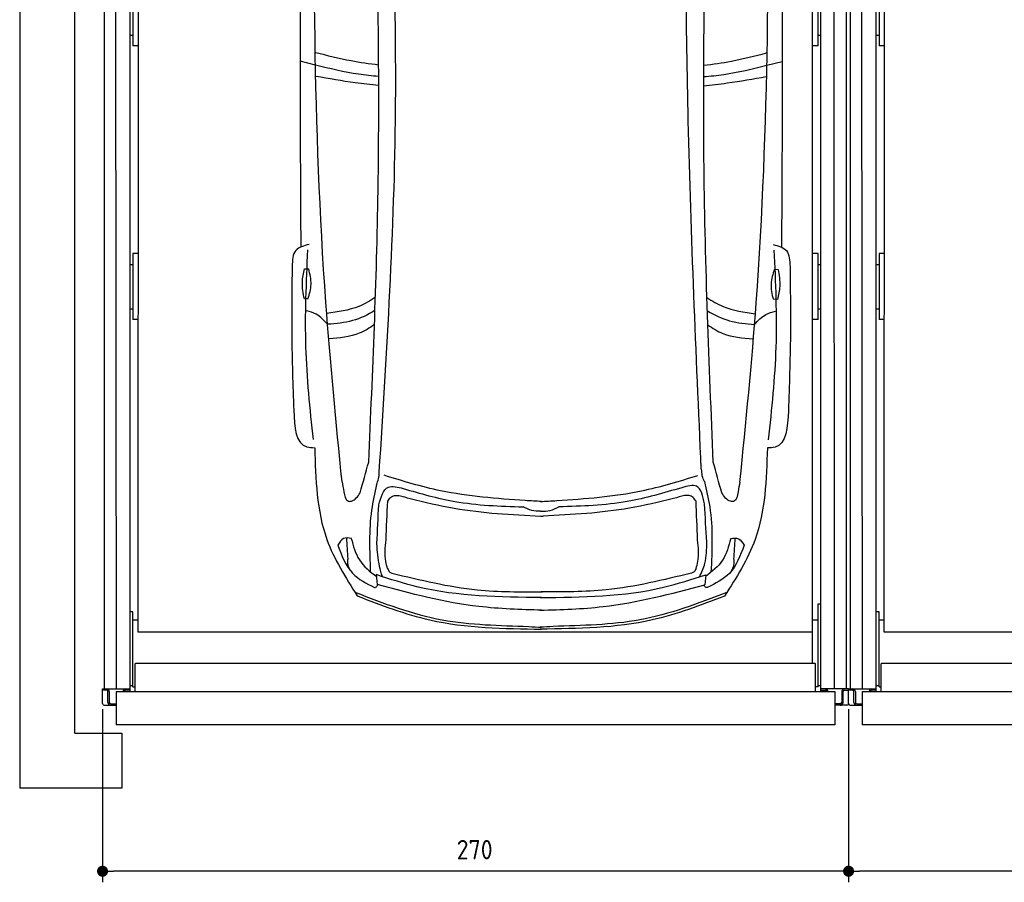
# Model space of a CAD drawing. Header units: millimetres. Extents: x 0 to 8982, y -929 to 5900.
# Tile 1 of 6: x 0 to 3563, y -340 to 2780. Entities that reach past the tile are written whole.
import ezdxf

# ---------------------------------------------------------------- set-up
doc = ezdxf.new("R2010")
doc.units = ezdxf.units.MM
doc.layers.get('0').update_dxf_attribs({"lineweight": 25})
doc.layers.add('4', color=3, linetype='Continuous')
for name, color, linetype, lineweight in [('car', 10, 'Continuous', 25), ('Gebäude', 7, 'Continuous', 25), ('Plattform', 7, 'Continuous', 25)]:
    doc.layers.add(name, color=color, linetype=linetype, lineweight=lineweight)
doc.styles.get("Standard").update_dxf_attribs({"font": 'ISOCP.SHX'})
doc.dimstyles.new('GEN-ISO', dxfattribs={"dimscale": 20, "dimtxt": 3.5, "dimasz": 2, "dimexe": 2, "dimexo": 1, "dimgap": 1.5, "dimtad": 1, "dimdec": 1, "dimlfac": 0.1, "dimdsep": 46, "dimtxsty": 'Standard', "dimblk": 'PUNKT', "dimcen": 2, "dimclrd": 256, "dimclre": 256, "dimclrt": 2, "dimadec": 0, "dimazin": 0, "dimtp": 0.1, "dimtm": 0.1, "dimtfac": 0.71, "dimtdec": 1, "dimtmove": 2, "dimatfit": 3, "dimldrblk": 'PUNKT', "dimfxl": 2, "dimtolj": 1, "dimarcsym": 0})

# ---------------------------------------------------------------- blocks, each defined once
blk = doc.blocks.new('Gebäude_GL550_LP250')
at = {"layer": 'Gebäude'}
for p, q in [((-3100, 5900), (-3100, 200)), ((-2900, 200), (-2900, 5700)), ((-3100, 200), (-3100, 0)), ((-2900, 200), (-2730, 200)), ((-2730, 200), (-2730, 0)), ((-2730, 0), (-3100, 0))]:
    blk.add_line(p, q, dxfattribs=at)
blk = doc.blocks.new('6300_LP250_GL550')
at = {"layer": 'Plattform'}
for p, q in [((3006.9, 360.1), (3006.9, 5610.1)), ((3049.9, 360.1), (3044.9, 5610.1)), ((5600, 350.1), (5600, 5610.1)), ((5648.5, 360.2), (5647.9, 5610.1)), ((5691.5, 5610.1), (5691.5, 360.1)), ((3099.6, 350.1), (3100, 5590.1)), ((3129, 564.5), (3131, 5463.9)), ((5569, 452.1), (5569, 5463.2)), ((3110, 2924), (3110, 2685.6)), ((5590, 2685.6), (5590, 2924)), ((3100, 2724.2), (3110, 2724.2)), ((5590, 2724.2), (5600, 2724.2)), ((3129.9, 2685.6), (3110, 2685.6)), ((5590, 2685.6), (5569, 2685.6)), ((3110, 1934), (3110, 1695.7)), ((3129.5, 1934), (3110, 1934)), ((5590, 1934), (5569, 1934)), ((5590, 1695.7), (5590, 1934)), ((3100, 1895), (3110, 1895)), ((5590, 1895), (5600, 1895)), ((3100, 1734.2), (3110, 1734.2)), ((5590, 1734.2), (5600, 1734.2)), ((3129.4, 1695.7), (3110, 1695.7)), ((5590, 1695.7), (5569, 1695.7)), ((5590, 666.8), (5590, 667.2)), ((5590, 667.2), (5590, 667.2)), ((5590, 667.2), (5600, 667.2)), ((5590, 666.7), (5590, 666.8)), ((5590, 666.7), (5590, 666.7)), ((5590, 666.3), (5590, 666.7)), ((5590, 366.9), (5590, 666.3)), ((3110, 638.4), (3100, 638.4)), ((3110, 481.6), (3110, 638.4)), ((3129, 608), (3110, 608)), ((5590, 608), (5569, 608)), ((5569, 564.5), (3129, 564.5)), ((3110, 366.9), (3110, 481.6)), ((3118.3, 350.1), (3118, 450.2)), ((3120, 452.1), (5578, 452.1)), ((5580, 350.1), (5580, 450.2)), ((2999.9, 306.1), (2999.9, 360.1)), ((2999.9, 360.1), (3099.4, 360.1)), ((3100, 371.9), (3110, 371.9)), ((3110, 366.9), (3118, 366.9)), ((5590, 366.9), (5580, 366.9)), ((5590, 371.9), (5600, 371.9)), ((5700, 360.1), (5600, 360.1)), ((5700, 306.1), (5700, 360.1)), ((3014.4, 355.1), (2999.9, 355.1)), ((3019.4, 310.1), (3019.4, 350.1)), ((3024.4, 350.1), (3024.4, 310.1)), ((3099.6, 355.1), (3084.4, 355.1)), ((5600, 355.1), (5615, 355.1)), ((5675, 350.1), (5675, 310.1)), ((5680, 310.1), (5680, 350.1)), ((5684.7, 355.1), (5700, 355.1)), ((3005.9, 300.1), (3049.4, 300.1)), ((3029.4, 305.1), (3049.4, 305.1)), ((5670, 305.1), (5650, 305.1)), ((5694, 300.1), (5650, 300.1))]:
    blk.add_line(p, q, dxfattribs=at)
at = {"layer": 'Plattform', "color": 200}
for p, q in [((3049.4, 350.1), (5650, 350.1)), ((3049.4, 350.1), (3049.4, 230.1)), ((5650, 350.1), (5650, 230.1)), ((5650, 230.1), (3049.4, 230.1))]:
    blk.add_line(p, q, dxfattribs=at)
at = {"layer": 'Plattform'}
for centre, radius, start, end in [((3014.4, 350.1), 10, 30, 87.3415), ((3084.4, 350.1), 10, 93.6319, 180), ((5615, 350.1), 10, 0, 86.3681), ((5685, 350.1), 10, 93.6319, 150), ((3014.4, 350.1), 5, 0, 90), ((3014.4, 350.1), 10, 0, 29.9264), ((3084.4, 350.1), 5, 90, 180), ((5615, 350.1), 5, 0, 90), ((5685, 350.1), 10, 150.0736, 180), ((5685, 350.1), 5, 93.4991, 180), ((3005.9, 306.1), 6, 180, 270), ((3029.4, 310.1), 10, 180, 270), ((3029.4, 310.1), 5, 180, 270), ((5670, 310.1), 5, 270, 0), ((5670, 310.1), 10, 270, 0), ((5694, 306.1), 6, 270, 0)]:
    blk.add_arc(centre, radius, start, end, dxfattribs=at)
at = {"layer": 'Plattform', "extrusion": (0, 0, -1)}
blk.add_ellipse((3120, 450.2), major_axis=(-2, 0), ratio=0.948324, start_param=0, end_param=1.570796, dxfattribs=at)
at = {"layer": 'Plattform'}
blk.add_ellipse((5578, 450.2), major_axis=(2, 0), ratio=0.948324, start_param=0, end_param=1.570796, dxfattribs=at)
blk = doc.blocks.new('Car LP')
at = {"layer": 'car'}
for p, q in [((-815.9, 2040.3), (-871.6, 2054.3)), ((817.6, 2039.6), (873.4, 2053.6)), ((-596, 197.1), (-592.9, 161.4)), ((596.2, 196.6), (593, 160.9))]:
    blk.add_line(p, q, dxfattribs=at)
for points in [[(-855.6, 1302.8), (-840.6, 1302.8)], [(845.3, 1301.6), (858.2, 1301.3)], [(-843.2, 1194.2), (-856.2, 1194.2)], [(855.6, 1192.8), (840.6, 1193.1)]]:
    blk.add_lwpolyline(points, dxfattribs=at)
for points, knots in [([(-868.7, 3077.8), (-870.5, 2733.1), (-872.8, 2165.5), (-870.5, 1597.9), (-869.3, 1382.1)], [30.231792, 30.231792, 30.231792, 30.231792, 135.773846, 200.510428, 200.510428, 200.510428, 200.510428]), ([(871.3, 3077.8), (872.8, 2728.1), (874.7, 2162.6), (871.9, 1597.2), (870.5, 1381.4)], [30.867502, 30.867502, 30.867502, 30.867502, 135.773846, 200.510428, 200.510428, 200.510428, 200.510428]), ([(-587.6, 2040.3), (-620.9, 2044.2), (-698.2, 2054.8), (-773.8, 2074.4), (-814.7, 2084.4)], [6.432991, 6.432991, 6.432991, 6.432991, 16.542425, 29.830107, 29.830107, 29.830107, 29.830107]), ([(589.6, 2039.9), (622.8, 2043.7), (700, 2054.2), (775.5, 2073.7), (816.5, 2084.2)], [6.454001, 6.454001, 6.454001, 6.454001, 16.542425, 29.830107, 29.830107, 29.830107, 29.830107]), ([(-587.2, 1998.9), (-611.5, 2000.9), (-688.6, 2008.7), (-764.1, 2027.5), (-815.9, 2040.3)], [6.556459, 6.556459, 6.556459, 6.556459, 13.869915, 29.827446, 29.827446, 29.827446, 29.827446]), ([(589.1, 1998.4), (613.4, 2000.4), (690.4, 2008.2), (765.8, 2026.8), (817.6, 2039.6)], [6.580352, 6.580352, 6.580352, 6.580352, 13.869915, 29.827446, 29.827446, 29.827446, 29.827446]), ([(-587.2, 1966.1), (-615.6, 1969), (-691.9, 1977.6), (-767.6, 1991.2), (-813.3, 1999.5)], [6.632744, 6.632744, 6.632744, 6.632744, 15.228907, 29.682847, 29.682847, 29.682847, 29.682847]), ([(589.1, 1965.6), (617.4, 1968.5), (693.7, 1977), (769.3, 1990.6), (814.9, 1998.8)], [6.659247, 6.659247, 6.659247, 6.659247, 15.228907, 29.682847, 29.682847, 29.682847, 29.682847]), ([(-599, 1200.5), (-618, 1187.5), (-671.8, 1156.1), (-735.1, 1147.2), (-774.8, 1141.6)], [7.448929, 7.448929, 7.448929, 7.448929, 14.333449, 26.290813, 26.290813, 26.290813, 26.290813]), ([(600.9, 1199.5), (619.6, 1186.6), (673.1, 1155.4), (736.1, 1146.6), (775.8, 1141)], [7.547649, 7.547649, 7.547649, 7.547649, 14.333449, 26.290813, 26.290813, 26.290813, 26.290813]), ([(-600.7, 1152.2), (-626.7, 1137), (-680.7, 1110.6), (-741.6, 1105.3), (-772.3, 1102.7)], [6.483065, 6.483065, 6.483065, 6.483065, 15.438065, 24.585476, 24.585476, 24.585476, 24.585476]), ([(602.5, 1151.2), (628.2, 1136.2), (682, 1110), (742.5, 1104.7), (773.2, 1102)], [6.572602, 6.572602, 6.572602, 6.572602, 15.438065, 24.585476, 24.585476, 24.585476, 24.585476]), ([(-602.5, 1102.2), (-619.9, 1089.2), (-669.4, 1058.5), (-729.8, 1053.3), (-766.6, 1050.2)], [6.800586, 6.800586, 6.800586, 6.800586, 13.265249, 24.502716, 24.502716, 24.502716, 24.502716]), ([(604.2, 1101.1), (621.3, 1088.3), (670.6, 1057.9), (730.7, 1052.7), (767.5, 1049.5)], [6.892544, 6.892544, 6.892544, 6.892544, 13.265249, 24.502716, 24.502716, 24.502716, 24.502716]), ([(2.5, 68.4), (-73.6, 70.8), (-275.5, 77.1), (-471.2, 128.2), (-592.9, 161.4)], [0, 0, 0, 0, 22.79473, 60.440533, 60.440533, 60.440533, 60.440533]), ([(-2.5, 68.4), (73.7, 70.7), (275.6, 76.9), (471.3, 127.8), (593, 160.9)], [0, 0, 0, 0, 22.79473, 60.440533, 60.440533, 60.440533, 60.440533])]:
    blk.add_open_spline(points, degree=3, knots=knots, dxfattribs=at)
for points in [[(-719.9, 532.3), (-778.3, 1181.5), (-820.9, 3097.1)], [(720.3, 531.7), (779.3, 1180.8), (823.5, 3096.4)], [(-585.2, 568.2), (-526.1, 1879.2), (-544.1, 2853.5)], [(580.3, 580), (533.3, 1839), (521.2, 2874)], [(-623.3, 604.1), (-589.3, 1585.9), (-599.3, 2816.2)], [(623.8, 603.6), (590.2, 1668.7), (601.7, 2815.7)], [(-838.9, 1391.7), (-887.1, 1369.8), (-900.4, 1312)], [(840.1, 1391), (888.3, 1369.1), (901.5, 1311.2)], [(-823.5, 685.4), (-850.5, 1020.9), (-843.5, 1371.7)], [(824.1, 684.7), (851.4, 1020.2), (844.6, 1371)], [(-900.4, 1312), (-901.9, 1064), (-894.9, 791.5)], [(-856.2, 1194.2), (-863.4, 1255.5), (-855.6, 1302.8)], [(-843.2, 1194.2), (-831.8, 1247.3), (-840.6, 1302.8)], [(845.3, 1301.6), (832.9, 1248.7), (840.6, 1193.1)], [(858.2, 1301.3), (864.3, 1239.9), (855.6, 1192.8)], [(901.5, 1311.2), (902.8, 1063.2), (895.6, 790.8)], [(-772.3, 1102.7), (-813.4, 1138.9), (-848, 1151.3)], [(773.2, 1102), (814.3, 1138.2), (849, 1150.6)], [(-894.9, 791.5), (-847.1, 659.1), (-818.8, 656.4)], [(895.6, 790.8), (847.6, 658.4), (819.4, 655.7)], [(-818.8, 656.4), (-774.8, 324.8), (-664.6, 120.2)], [(819.4, 655.7), (775.1, 324.1), (664.7, 119.6)], [(-654.1, 493.6), (-623.3, 604.1)], [(591.6, 533.8), (584.1, 554.2), (581.6, 578.7)], [(654.5, 493.1), (623.8, 603.6)], [(-595.3, 523.3), (-587.8, 543.7), (-585.2, 568.2)], [(-56.9, 464.9), (-363.2, 500.5), (-567.7, 556.5)], [(57.3, 464.9), (363.6, 500.1), (568.2, 556)], [(-719.9, 532.3), (-713, 497.1), (-696.4, 462.8), (-693.2, 462.3)], [(-595.3, 523.3), (-613, 430.6), (-617.6, 208.2)], [(-587.2, 449.2), (-552.2, 513.6), (-498.3, 508.6)], [(-498.3, 508.6), (-312.1, 462), (-64.5, 442)], [(509.6, 511.7), (312.5, 461.7), (64.9, 442)], [(592.1, 453), (563.4, 516.7), (509.6, 511.7)], [(591.6, 533.8), (610.7, 443), (615.4, 205.8)], [(720.3, 531.7), (713.4, 496.5), (696.8, 462.2), (693.6, 461.7)], [(-554.7, 463.2), (-544.2, 476.1), (-473.6, 472.1)], [(-473.6, 472.1), (-313.7, 437.5), (-1.1, 408.6)], [(2.5, 461.5), (-56.9, 464.9)], [(-2.1, 461.5), (57.3, 464.9)], [(480.1, 472.1), (320.2, 437.5), (7.6, 408.6)], [(561.2, 463.1), (550.6, 476.1), (480.1, 472.1)], [(-593.6, 310), (-587.2, 449.2)], [(-560.7, 322.7), (-554.7, 463.2)], [(-1.8, 426.6), (-33.2, 429.4), (-64.5, 442)], [(-1.8, 426.6), (33.6, 429.4), (64.9, 442)], [(567.1, 322.6), (561.2, 463.1)], [(600.2, 314.9), (592.1, 453)], [(-1.1, 408.6), (3.1, 408.4), (7.6, 408.6)], [(-686.2, 328.4), (-715, 327.6), (-734.9, 304)], [(-697.9, 253.9), (-702.9, 329.9)], [(-686.5, 328.4), (-657.1, 250.4), (-595.4, 190.4)], [(-554.8, 219.2), (-561.4, 244.9), (-560.7, 322.7)], [(561.3, 219.2), (567.8, 244.9), (567.1, 322.6)], [(686.8, 327.8), (657.4, 249.9), (595.6, 189.9)], [(686.5, 327.8), (715.3, 327), (735.2, 303.4)], [(698.2, 253.3), (703.1, 329.3)], [(-735.2, 304), (-681.7, 202.3), (-602, 150.7)], [(-573.9, 189.9), (-583.9, 227.1), (-593.6, 310)], [(574.1, 189.5), (593.3, 237.4), (600.2, 314.9)], [(735.4, 303.4), (681.9, 201.7), (602.1, 150.2)], [(-554.8, 219.2), (-548.3, 207.9), (-539.4, 202.7)], [(561.3, 219.2), (554.7, 207.8), (545, 202.6)], [(2.5, 114.4), (-443.8, 152.1), (-596, 197.1)], [(-539.4, 202.7), (-231, 142.5), (5.1, 134.9)], [(-2.4, 114.4), (444, 151.7), (596.2, 196.6)], [(545, 202.6), (236.6, 142.4), (0.5, 134.8)], [(-602, 150.7), (-598.2, 151.4), (-589.8, 160.5)], [(602.1, 150.2), (598.3, 150.9), (589.9, 160)], [(-673.1, 133.6), (-357.4, 33.7), (-44.1, 9.4), (2.6, 7.2)], [(-664.6, 120.2), (-402, 33.5), (2.6, 0)], [(664.7, 119.6), (402, 33.2), (-2.6, 0)], [(673.2, 133.1), (357.4, 33.4), (44.1, 9.4), (-2.5, 7.2)]]:
    blk.add_spline(points, degree=3, dxfattribs=at)
for points, end_tangent in [([(-693.2, 462.3), (-685.9, 463.3), (-654.1, 493.6)], (0.273409, 0.961898)), ([(693.6, 461.7), (686.3, 462.7), (654.5, 493.1)], (-0.272593, 0.96213)), ([(-690.4, 212.3), (-699.2, 247.9), (-697.9, 253.9)], (-0.033884, 0.999426)), ([(690.6, 211.7), (699.4, 247.3), (698.2, 253.3)], (0.034732, 0.999397))]:
    blk.add_spline(points, degree=3, dxfattribs=dict(at, end_tangent=end_tangent))
blk = doc.blocks.new('PUNKT')
at = {"layer": '4', "color": 0, "linetype": 'ByBlock'}
blk.add_line((-0.5, 0), (-1, 0), dxfattribs=at)
at = {"layer": '4', "color": 0, "linetype": 'ByBlock', "const_width": 0.5}
blk.add_lwpolyline([(-0.25, 0, 1), (0.25, 0, 1)], format="xyb", close=True, dxfattribs=at)
blk = doc.blocks.new('*D18')
at = {"layer": '4', "lineweight": -2, "transparency": 16777216}
for p, q in [((2999.9, 286.1), (2999.9, -340)), ((5700, 286.1), (5700, -340)), ((5660, -300), (3039.9, -300))]:
    blk.add_line(p, q, dxfattribs=at)
at = {"layer": 'Defpoints', "color": 0, "transparency": 16777216}
for p in [(2999.9, 306.1), (5700, 306.1), (2999.9, -300)]:
    blk.add_point(p, dxfattribs=at)
at = {"layer": '4', "lineweight": -2, "transparency": 16777216, "xscale": 40, "yscale": 40, "zscale": 40, "rotation": 180}
blk.add_blockref('PUNKT', (2999.9, -300), dxfattribs=at)
at = {"layer": '4', "lineweight": -2, "transparency": 16777216, "xscale": 40, "yscale": 40, "zscale": 40}
blk.add_blockref('PUNKT', (5700, -300), dxfattribs=at)
at = {"layer": '4', "color": 2, "transparency": 16777216, "insert": (4350.7, -218.8), "char_height": 70, "attachment_point": 5}
blk.add_mtext('270', dxfattribs=at)
blk = doc.blocks.new('*D21')
at = {"layer": '4', "lineweight": -2, "transparency": 16777216}
for p, q in [((299.9, 286.1), (299.9, -340)), ((2999.9, 286.1), (2999.9, -340)), ((2959.9, -300), (339.9, -300))]:
    blk.add_line(p, q, dxfattribs=at)
at = {"layer": 'Defpoints', "color": 0, "transparency": 16777216}
for p in [(299.9, 306.1), (2999.9, 306.1), (299.9, -300)]:
    blk.add_point(p, dxfattribs=at)
at = {"layer": '4', "lineweight": -2, "transparency": 16777216, "xscale": 40, "yscale": 40, "zscale": 40, "rotation": 180}
blk.add_blockref('PUNKT', (299.9, -300), dxfattribs=at)
at = {"layer": '4', "lineweight": -2, "transparency": 16777216, "xscale": 40, "yscale": 40, "zscale": 40}
blk.add_blockref('PUNKT', (2999.9, -300), dxfattribs=at)
at = {"layer": '4', "color": 2, "transparency": 16777216, "insert": (1646.6, -221.9), "char_height": 70, "attachment_point": 5}
blk.add_mtext('270', dxfattribs=at)

msp = doc.modelspace()

# ---------------------------------------------------------------- block references
for name, p in [('Gebäude_GL550_LP250', (3100, 0)), ('6300_LP250_GL550', (-2700.03, 0.01)), ('6300_LP250_GL550', (0, 0))]:
    msp.add_blockref(name, p)
at = {"layer": 'car'}
msp.add_blockref('Car LP', (1886.47, 575.62), dxfattribs=at)

# ---------------------------------------------------------------- dimensions: what is measured, and where the dimension line sits
at = {"layer": '4'}
for base, p1, p2, picture, middle in [((299.91, -300), (2999.94, 306.12), (299.91, 306.13), '*D21', (1646.56, -221.9)), ((2999.94, -300), (5699.97, 306.11), (2999.94, 306.12), '*D18', (4350.68, -218.82))]:
    dim = msp.add_linear_dim(base=base, p1=p1, p2=p2, dimstyle='GEN-ISO', override={"dimtdec": 3, "dimtolj": 0}, dxfattribs=at)
    dim.commit()
    dim.dimension.update_dxf_attribs({"geometry": picture, "text_midpoint": middle, "dimtype": 160})

doc.saveas('drawing.dxf')
